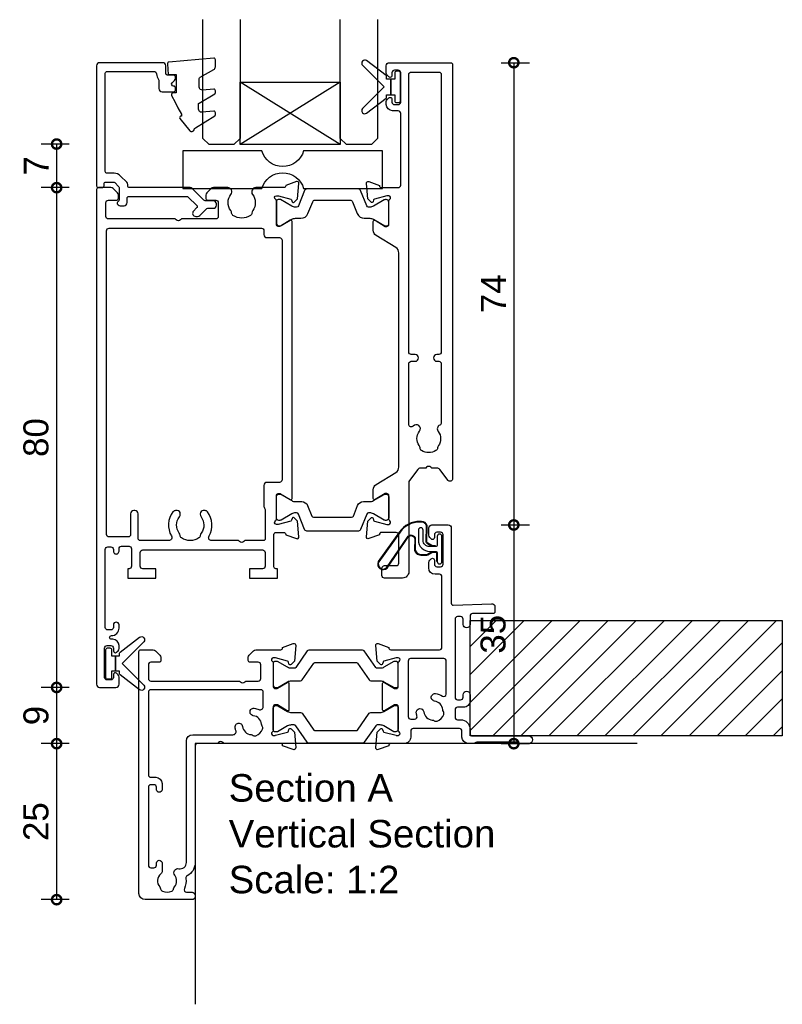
# Model space of a CAD drawing. Header units: millimetres. Extents: x 80 to 17288, y -2623 to 7492.
# Tile 91 of 125: x 12387 to 12509, y 6053 to 6211. Entities that reach past the tile are written whole.
import ezdxf

# ---------------------------------------------------------------- set-up
doc = ezdxf.new("R2010")
doc.units = ezdxf.units.MM
for name, color, linetype in [('Extrusion', 2, 'Continuous'), ('Glass', 140, 'Continuous'), ('Gray', 8, 'Continuous'), ('Gussets', 1, 'Continuous'), ('polyamide', 6, 'Continuous')]:
    doc.layers.add(name, color=color, linetype=linetype)
doc.layers.add('UNO-Dark Grey', color=7, linetype='Continuous', lineweight=13, true_color=0x44474e)
doc.styles.add('UNO Text', font='arial.ttf')
doc.dimstyles.new('UNO', dxfattribs={"dimtxt": 2, "dimasz": 1.5, "dimexe": 1.25, "dimexo": 0.625, "dimtad": 1, "dimdec": 1, "dimzin": 9, "dimtxsty": 'UNO Text', "dimblk": 'DOTSMALL', "dimcen": 2.5, "dimadec": 0, "dimazin": 0, "dimtfac": 1, "dimtdec": 1, "dimtmove": 0, "dimatfit": 3, "dimfxl": 1, "dimfxlon": 1, "dimarcsym": 0})

# ---------------------------------------------------------------- blocks, each defined once
blk = doc.blocks.new('_DotSmall')
at = {"color": 0, "linetype": 'ByBlock', "const_width": 0.5}
blk.add_lwpolyline([(-0.0625, 0, 1), (0.0625, 0, 1)], format="xyb", close=True, dxfattribs=at)
blk = doc.blocks.new('*D429')
at = {"color": 0, "lineweight": -2, "transparency": 16777216}
for p, q in [((12464.17, 6203.76), (12468.67, 6203.76)), ((12466.17, 6203.76), (12466.17, 6129.77)), ((12464.17, 6129.77), (12468.67, 6129.77))]:
    blk.add_line(p, q, dxfattribs=at)
at = {"layer": 'Defpoints', "color": 0, "transparency": 16777216}
for p in [(12447.36, 6203.76), (12454.41, 6129.77), (12466.17, 6129.77)]:
    blk.add_point(p, dxfattribs=at)
at = {"color": 0, "lineweight": -2, "transparency": 16777216, "xscale": 3, "yscale": 3, "zscale": 3}
for p, rotation in [((12466.17, 6203.76), 90), ((12466.17, 6129.77), 270)]:
    blk.add_blockref('_DotSmall', p, dxfattribs=dict(at, rotation=rotation))
at = {"color": 0, "transparency": 16777216, "insert": (12462.92, 6166.77), "char_height": 4, "attachment_point": 5, "rotation": 90, "style": 'UNO Text'}
blk.add_mtext('74', dxfattribs=at)
blk = doc.blocks.new('*D430')
at = {"color": 0, "lineweight": -2, "transparency": 16777216}
for p, q in [((12464.17, 6129.77), (12468.67, 6129.77)), ((12466.17, 6129.77), (12466.17, 6094.76)), ((12464.17, 6094.76), (12468.67, 6094.76))]:
    blk.add_line(p, q, dxfattribs=at)
at = {"layer": 'Defpoints', "color": 0, "transparency": 16777216}
for p in [(12454.41, 6129.77), (12459.91, 6094.76), (12466.17, 6094.76)]:
    blk.add_point(p, dxfattribs=at)
at = {"color": 0, "lineweight": -2, "transparency": 16777216, "xscale": 3, "yscale": 3, "zscale": 3}
for p, rotation in [((12466.17, 6129.77), 90), ((12466.17, 6094.76), 270)]:
    blk.add_blockref('_DotSmall', p, dxfattribs=dict(at, rotation=rotation))
at = {"color": 0, "transparency": 16777216, "insert": (12462.87, 6112.27), "char_height": 4, "attachment_point": 5, "rotation": 90, "style": 'UNO Text'}
blk.add_mtext('35', dxfattribs=at)
blk = doc.blocks.new('*D434')
at = {"color": 0, "lineweight": -2, "transparency": 16777216}
for p, q in [((12394.97, 6190.74), (12390.47, 6190.74)), ((12392.97, 6190.74), (12392.97, 6183.76)), ((12394.97, 6183.76), (12390.47, 6183.76))]:
    blk.add_line(p, q, dxfattribs=at)
at = {"layer": 'Defpoints', "color": 0, "transparency": 16777216}
for p in [(12418.46, 6190.74), (12392.97, 6183.76), (12400.79, 6183.76)]:
    blk.add_point(p, dxfattribs=at)
at = {"color": 0, "lineweight": -2, "transparency": 16777216, "xscale": 3, "yscale": 3, "zscale": 3}
for p, rotation in [((12392.97, 6190.74), 90), ((12392.97, 6183.76), 270)]:
    blk.add_blockref('_DotSmall', p, dxfattribs=dict(at, rotation=rotation))
at = {"color": 0, "transparency": 16777216, "insert": (12389.72, 6187.25), "char_height": 4, "attachment_point": 5, "rotation": 90, "style": 'UNO Text'}
blk.add_mtext('7', dxfattribs=at)
blk = doc.blocks.new('*D435')
at = {"color": 0, "lineweight": -2, "transparency": 16777216}
for p, q in [((12394.97, 6183.76), (12390.47, 6183.76)), ((12392.97, 6183.76), (12392.97, 6103.76)), ((12394.97, 6103.76), (12390.47, 6103.76))]:
    blk.add_line(p, q, dxfattribs=at)
at = {"layer": 'Defpoints', "color": 0, "transparency": 16777216}
for p in [(12400.79, 6183.76), (12392.97, 6103.76), (12400.36, 6103.76)]:
    blk.add_point(p, dxfattribs=at)
at = {"color": 0, "lineweight": -2, "transparency": 16777216, "xscale": 3, "yscale": 3, "zscale": 3}
for p, rotation in [((12392.97, 6183.76), 90), ((12392.97, 6103.76), 270)]:
    blk.add_blockref('_DotSmall', p, dxfattribs=dict(at, rotation=rotation))
at = {"color": 0, "transparency": 16777216, "insert": (12389.68, 6143.76), "char_height": 4, "attachment_point": 5, "rotation": 90, "style": 'UNO Text'}
blk.add_mtext('80', dxfattribs=at)
blk = doc.blocks.new('*D436')
at = {"color": 0, "lineweight": -2, "transparency": 16777216}
for p, q in [((12394.97, 6103.76), (12390.47, 6103.76)), ((12392.97, 6103.76), (12392.97, 6094.76)), ((12394.97, 6094.76), (12390.47, 6094.76))]:
    blk.add_line(p, q, dxfattribs=at)
at = {"layer": 'Defpoints', "color": 0, "transparency": 16777216}
for p in [(12400.36, 6103.76), (12392.97, 6094.76), (12459.91, 6094.76)]:
    blk.add_point(p, dxfattribs=at)
at = {"color": 0, "lineweight": -2, "transparency": 16777216, "xscale": 3, "yscale": 3, "zscale": 3}
for p, rotation in [((12392.97, 6103.76), 90), ((12392.97, 6094.76), 270)]:
    blk.add_blockref('_DotSmall', p, dxfattribs=dict(at, rotation=rotation))
at = {"color": 0, "transparency": 16777216, "insert": (12389.68, 6099.26), "char_height": 4, "attachment_point": 5, "rotation": 90, "style": 'UNO Text'}
blk.add_mtext('9', dxfattribs=at)
blk = doc.blocks.new('*D437')
at = {"color": 0, "lineweight": -2, "transparency": 16777216}
for p, q in [((12394.97, 6094.76), (12390.47, 6094.76)), ((12392.97, 6094.76), (12392.97, 6069.79)), ((12394.97, 6069.79), (12390.47, 6069.79))]:
    blk.add_line(p, q, dxfattribs=at)
at = {"layer": 'Defpoints', "color": 0, "transparency": 16777216}
for p in [(12459.91, 6094.76), (12392.97, 6069.79), (12410.34, 6069.79)]:
    blk.add_point(p, dxfattribs=at)
at = {"color": 0, "lineweight": -2, "transparency": 16777216, "xscale": 3, "yscale": 3, "zscale": 3}
for p, rotation in [((12392.97, 6094.76), 90), ((12392.97, 6069.79), 270)]:
    blk.add_blockref('_DotSmall', p, dxfattribs=dict(at, rotation=rotation))
at = {"color": 0, "transparency": 16777216, "insert": (12389.68, 6082.28), "char_height": 4, "attachment_point": 5, "rotation": 90, "style": 'UNO Text'}
blk.add_mtext('25', dxfattribs=at)
blk = doc.blocks.new('BACKSEAL1.5')
at = {"layer": 'Gussets'}
for points in [[(-0.35, -2.9), (0.3, -2.9), (0.3, -1.65), (0.3, -0.4), (-0.35, -0.4), (-0.35, -0.02, 0.233448), (-0.45, 0.18), (-3.55, 2.55, 0.936585), (-4.2, 1.8), (-0.75, -1.65), (-4.2, -5.1, 0.936585), (-3.55, -5.85), (-0.45, -3.48, 0.233448), (-0.35, -3.28)], [(1.6, 0.85), (1.2, 0.85, 0.414214), (0.95, 0.6), (0.95, -0.4), (0.3, -0.4), (0.3, -1.65), (0.3, -2.9), (0.95, -2.9), (0.95, -3.9, 0.414214), (1.2, -4.15), (1.6, -4.15, 0.414214), (1.85, -3.9), (1.85, -1.65), (1.85, 0.6, 0.414214)]]:
    blk.add_lwpolyline(points, format="xyb", close=True, dxfattribs=at)
blk = doc.blocks.new('521000')
at = {"layer": 'Extrusion'}
for points in [[(51, 28.8), (51.5, 28.8, -0.414214), (53, 27.3), (53, 26.6, 0.414214), (53.4, 26.2), (62.41, 26.2, -0.986364), (62.41, 25), (61, 25, -0.198912), (60.79, 25.09), (60.77, 25.11, 0.198912), (60.55, 25.2), (54.07, 25.2, 0.198912), (53.86, 25.11), (53.84, 25.09, -0.198962), (53.63, 25), (52.7, 25, -0.41415), (51.7, 26), (51.7, 27, 0.414214), (51.3, 27.4), (43.9, 27.4, 0.414214), (43.5, 27), (43.5, 26, -0.41422), (42.5, 25), (40.3, 25, 0.414157), (40, 24.7), (40, 24.64), (38.3, 24.02, -0.548619), (37.9, 24.33), (38.12, 26.8), (38.66, 27.34, -0.57735), (38.99, 27.25), (39.07, 26.97, 0.267949), (39.21, 26.83), (41.16, 26.31, 0.065543), (41.24, 26.3), (41.5, 26.3, 0.767227), (41.65, 26.86, -0.267949), (41.5, 27.12), (41.5, 30.9, 0.414214), (41.2, 31.2), (40.89, 31.2), (39.3, 30.23, -0.579702), (39, 30.4), (39, 34.6, -0.576766), (39.3, 34.77), (40.89, 33.8), (41.2, 33.8, 0.414214), (41.5, 34.1), (41.5, 37.88, -0.267949), (41.65, 38.14, 0.767227), (41.5, 38.7), (41.24, 38.7, 0.065543), (41.16, 38.69), (39.21, 38.17, 0.267949), (39.07, 38.02), (38.99, 37.75, -0.57735), (38.66, 37.66), (38.12, 38.2), (37.9, 40.67, -0.548619), (38.3, 40.98), (40, 40.36), (40, 40.3, 0.414157), (40.3, 40), (48.1, 40, 0.414217), (48.5, 40.4), (48.5, 51.7, 0.414214), (48.1, 52.1), (47.4, 52.1, -0.414193), (46.4, 53.1), (46.4, 53.97, -0.2), (46.55, 54.32), (46.79, 54.56, -0.2), (47, 54.65, -0.41), (47.3, 54.35), (47.3, 53.7, 0.414189), (47.7, 53.3), (48.3, 53.3, 0.414214), (48.7, 53.7), (48.7, 58.4, 0.414214), (48.3, 58.8), (47.7, 58.8, 0.41418), (47.3, 58.4), (47.3, 58.1), (47.3, 57.95, -0.41), (47, 57.65, -0.2), (46.79, 57.74), (46.55, 57.98, -0.2), (46.4, 58.33), (46.4, 59.5, -0.41), (46.9, 60), (49.5, 60, -0.41), (50, 59.5), (50, 47.44, 0.425129), (50.31, 47.14), (56.45, 47.36, -0.4453), (57, 46.87), (57, 46.1, -0.414214), (56.7, 45.8), (53.4, 45.8, 0.41428), (53, 45.4), (53, 44.05, -1), (51.9, 44.05), (51.9, 44.9, 0.414129), (51.5, 45.3), (51, 45.3, 0.414234), (50.6, 44.9), (50.6, 32.4, 0.414214), (51, 32), (51.5, 32, 0.414205), (51.9, 32.4), (51.9, 32.8, -0.996705), (53, 32.8), (53, 31.8, -0.414566), (52, 30.8), (51, 30.8, 0.414214), (50.6, 30.4), (50.6, 29.2, 0.414213)], [(21.5, 27.12, -0.267769), (21.35, 26.86, 0.76736), (21.5, 26.3), (21.76, 26.3, 0.065543), (21.84, 26.31), (23.79, 26.83, 0.267949), (23.93, 26.97), (24.01, 27.25, -0.57735), (24.34, 27.34), (24.88, 26.8), (25.1, 24.33, -0.548619), (24.7, 24.02), (23, 24.64), (23, 24.7, 0.414071), (22.7, 25), (13.6, 25), (13.45, 25.15, 0.414214), (12.75, 25.15), (12.6, 25), (9.4, 25, 0.414214), (9, 24.6), (9, 5.93, -0.277503), (7.71, 3.81, 0.316398), (7.5, 3.4, -0.138989), (7.26, 1.76, 0.543442), (7.63, 1.2), (8.5, 1.2, -0.414081), (9, 0.7), (9, 0.5, -0.414214), (8.5, 0), (1, 0, -0.414213), (0, 1), (0, 39.7, -0.414214), (0.3, 40), (2.29, 40, -0.198912), (2.65, 39.85), (3.35, 39.15, -0.198913), (3.5, 38.79), (3.5, 38.3, -0.414214), (3.2, 38), (1.9, 38, 0.414214), (1.5, 37.6), (1.5, 35.4, 0.414214), (1.9, 35), (16.1, 35), (16.25, 34.85, 0.414214), (16.95, 34.85), (17.1, 35), (19.1, 35, 0.414214), (19.5, 35.4), (19.5, 37.6, 0.414214), (19.1, 38), (17.8, 38, -0.414214), (17.5, 38.3), (17.5, 38.79, -0.2), (17.65, 39.15), (18.35, 39.85, -0.2), (18.71, 40), (22.7, 40, 0.414071), (23, 40.3), (23, 40.36), (24.7, 40.98, -0.548619), (25.1, 40.67), (24.88, 38.2), (24.34, 37.66, -0.57735), (24.01, 37.75), (23.93, 38.02, 0.267949), (23.79, 38.17), (21.84, 38.69, 0.065543), (21.76, 38.7), (21.5, 38.7, 0.76736), (21.35, 38.14, -0.267949), (21.5, 37.88), (21.5, 34.1, 0.414214), (21.8, 33.8), (22.02, 33.8, 0.137872), (22.17, 33.84), (23.7, 34.77, -0.585524), (24, 34.6), (24, 30.4, -0.585524), (23.7, 30.23), (22.17, 31.16, 0.137872), (22.02, 31.2), (21.8, 31.2, 0.414214), (21.5, 30.9)], [(2.7, 19.6, -0.414202), (3.7, 18.6), (3.7, 17.6, -0.889365), (2.8, 17.6), (2.8, 18, 0.414214), (2.4, 18.4), (1.9, 18.4, 0.414202), (1.5, 18), (1.5, 5.5, 0.414213), (1.9, 5.1), (2.4, 5.1, 0.414215), (2.8, 5.5), (2.8, 5.9, -0.889355), (3.7, 5.9), (3.7, 4.61, -0.219162), (3.49, 4.15, 0.403571), (3.32, 2.03, -0.12305), (3.46, 1.72, 0.239134), (3.74, 1.37, 0.221126), (5.26, 1.37, 0.239134), (5.54, 1.72, -0.12305), (5.68, 2.03, 0.347448), (5.72, 3.93, -0.702074), (6.38, 4.96, 0.481745), (7.6, 5.94), (7.6, 25.4, -0.414156), (8.6, 26.4), (15.04, 26.4, 0.513003), (15.51, 27.06, -0.048433), (15.39, 27.57, -1.000832), (16.58, 27.73, 0.348271), (17.95, 26.41, -0.12305), (18.27, 26.3, 0.239134), (18.72, 26.24, 0.221428), (19.79, 27.31, 0.239134), (19.74, 27.76, -0.12305), (19.62, 28.08, 0.348271), (18.3, 29.45, -1.000832), (18.46, 30.64, -0.070793), (19.2, 30.43, 0.541477), (19.9, 30.89), (19.9, 33.2, 0.414214), (19.5, 33.6), (1.9, 33.6, 0.414214), (1.5, 33.2), (1.5, 20, 0.414214), (1.9, 19.6)]]:
    blk.add_lwpolyline(points, format="xyb", close=True, dxfattribs=at)
blk.add_lwpolyline([(48.58, 32.57, 0.59317), (49.2, 32.9), (49.2, 38.2, 0.414223), (48.8, 38.6), (43.48, 38.6, 0.40033), (43.1, 38.2), (43.1, 29.3, 0.414214), (43.5, 28.9), (44.13, 28.9, 0.510119), (44.51, 29.42, -0.046438), (44.4, 29.92, -0.995868), (45.59, 30.07, 0.348271), (46.96, 28.75, -0.12305), (47.28, 28.63, 0.239134), (47.72, 28.58, 0.221428), (48.8, 29.65, 0.239134), (48.74, 30.1, -0.12305), (48.63, 30.42, 0.348271), (47.31, 31.79, -1.000832), (47.47, 32.98, -0.110255), (48.58, 32.57)], format="xyb", dxfattribs=at)
blk.add_lwpolyline([(21.5, 27.73), (21.5, 27.73)], close=True, dxfattribs=at)
at = {"layer": 'polyamide'}
for points in [[(21.9, 33.94), (22.11, 33.94, 0.131652), (22.21, 33.97), (23.79, 34.88, -0.131652), (24.39, 35.04), (25.88, 35.04, 0.244698), (26.13, 35.17), (28.01, 37.85, -0.244698), (28.18, 37.94), (34.82, 37.94, -0.244698), (34.99, 37.85), (36.87, 35.17, 0.244698), (37.11, 35.04), (38.61, 35.04, -0.131652), (39.21, 34.88), (40.84, 33.94), (41.2, 33.94, 0.414214), (41.5, 34.24), (41.5, 37.74, 0.414214), (41.1, 38.14), (40.89, 38.14, 0.131652), (40.79, 38.11), (39.21, 37.2, -0.131652), (38.61, 37.04), (38.16, 37.04, -0.244698), (37.91, 37.17), (36.06, 39.81, 0.244698), (35.81, 39.94), (27.19, 39.94, 0.244698), (26.94, 39.81), (25.09, 37.17, -0.103471), (25, 37.08, -0.13774), (24.84, 37.04), (24.39, 37.04, -0.131652), (23.79, 37.2), (22.16, 38.14), (21.8, 38.14, 0.414998), (21.5, 37.84), (21.5, 34.34, 0.414214)], [(21.9, 31.06), (22.11, 31.06, -0.131652), (22.21, 31.03), (23.79, 30.12, 0.131652), (24.39, 29.96), (25.88, 29.96, -0.244698), (26.13, 29.83), (28.01, 27.15, 0.244698), (28.18, 27.06), (34.82, 27.06, 0.244698), (34.99, 27.15), (36.87, 29.83, -0.244698), (37.11, 29.96), (38.61, 29.96, 0.131652), (39.21, 30.12), (40.84, 31.06), (41.2, 31.06, -0.414214), (41.5, 30.76), (41.5, 27.26, -0.414214), (41.1, 26.86), (40.89, 26.86, -0.131652), (40.79, 26.89), (39.21, 27.8, 0.131652), (38.61, 27.96), (38.16, 27.96, 0.244698), (37.91, 27.83), (36.06, 25.19, -0.244698), (35.81, 25.06), (27.19, 25.06, -0.244698), (26.94, 25.19), (25.09, 27.83, 0.103471), (25, 27.92, 0.13774), (24.84, 27.96), (24.39, 27.96, 0.131652), (23.79, 27.8), (22.16, 26.86), (21.8, 26.86, -0.414998), (21.5, 27.16), (21.5, 30.66, -0.414214)]]:
    blk.add_lwpolyline(points, format="xyb", close=True, dxfattribs=at)
blk = doc.blocks.new('522200')
at = {"layer": 'Extrusion'}
for points in [[(48.4, 19.9), (48.4, 24.4, 0.414214), (48, 24.8), (45.6, 24.8, 0.414214), (45.3, 24.5), (45.3, 24.44), (43.6, 23.82, -0.548619), (43.2, 24.13), (43.42, 26.6), (43.96, 27.14, -0.57735), (44.29, 27.05), (44.37, 26.77, 0.267949), (44.51, 26.63), (46.5, 26.1), (46.8, 26.1, 0.767327), (46.95, 26.66, -0.267949), (46.8, 26.92), (46.8, 30.73, 0.414214), (46.5, 31.03), (46.19, 31.03), (44.6, 30.06, -0.585524), (44.3, 30.23), (44.3, 31.65, -0.261413), (44.78, 32.51), (47.92, 34.42, 0.261413), (48.4, 35.28), (48.4, 69.55, 0.261413), (47.92, 70.4), (44.78, 72.32, -0.261413), (44.3, 73.17), (44.3, 74.6, -0.585524), (44.6, 74.77), (46.19, 73.8), (46.5, 73.8, 0.414214), (46.8, 74.1), (46.8, 77.88, -0.267949), (46.95, 78.14, 0.76731), (46.8, 78.7), (46.54, 78.7, 0.065543), (46.46, 78.69), (44.51, 78.17, 0.267949), (44.37, 78.03), (44.29, 77.75, -0.57735), (43.96, 77.66), (43.42, 78.2), (43.2, 80.67, -0.548619), (43.6, 80.98), (45.3, 80.36), (45.3, 80.3, 0.414204), (45.6, 80), (48.3, 80, 0.414213), (48.7, 80.4), (48.7, 91.9, 0.414214), (48.3, 92.3), (47.4, 92.3, -0.41404), (46.4, 93.3), (46.4, 93.77, -0.198912), (46.54, 94.12), (46.79, 94.36, -0.198912), (47, 94.45), (47, 94.45, -0.414214), (47.3, 94.15), (47.3, 93.7, 0.413403), (47.7, 93.3), (48.3, 93.3, 0.414214), (48.7, 93.7), (48.7, 98.4, 0.414214), (48.3, 98.8), (47.7, 98.8, 0.414214), (47.3, 98.4), (47.3, 97.95, -0.414214), (47, 97.65), (47, 97.65, -0.198912), (46.79, 97.74), (46.54, 97.98, -0.198912), (46.4, 98.33), (46.4, 99.5, -0.414214), (46.9, 100), (56.7, 100, -0.414214), (57, 99.7), (57, 33.39, -0.717885), (56.28, 33.15), (54.95, 34.9, 0.234069), (54.55, 35.1), (53.69, 35.1), (53.55, 35.24, 0.414214), (52.85, 35.24), (52.71, 35.1), (51.85, 35.1, 0.234069), (51.45, 34.9), (50.1, 33.13, 0.164222), (50, 32.83), (50, 18.5, -0.414214), (49, 17.5), (46.1, 17.5, -0.414214), (45.7, 17.9), (45.7, 19.1, -0.414214), (46.1, 19.5), (48, 19.5, 0.414214)], [(50, 42.09), (50, 51.8, -0.414214), (50.4, 52.2), (51, 52.2, 1), (51, 53.3), (50.4, 53.3, -0.414214), (50, 53.7), (50, 98.1, -0.414214), (50.4, 98.5), (54.8, 98.5, -0.414214), (55.2, 98.1), (55.2, 53.7, -0.414213), (54.8, 53.3), (54.5, 53.3, 1), (54.5, 52.2), (54.8, 52.2, -0.414214), (55.2, 51.8), (55.2, 42.35, -0.299503), (54.96, 41.98, 0.502765), (54.72, 40.96, -0.330962), (54.73, 38.7, 0.14398), (54.6, 38.34, -0.245791), (54.35, 37.92, -0.280014), (52.05, 37.92, -0.245791), (51.8, 38.34, 0.14398), (51.67, 38.7, -0.336408), (51.71, 41, 0.979954), (50.7, 41.83, -0.696704)], [(31.3, 74.6, 0.585524), (31, 74.77), (29.47, 73.84, -0.137872), (29.32, 73.8), (29.1, 73.8, -0.414214), (28.8, 74.1), (28.8, 77.88, 0.267949), (28.65, 78.14, -0.767327), (28.8, 78.7), (29.06, 78.7, -0.065543), (29.14, 78.69), (31.09, 78.17, -0.267949), (31.23, 78.03), (31.31, 77.75, 0.57735), (31.64, 77.66), (32.18, 78.2), (32.4, 80.67, 0.548619), (32, 80.98), (30.3, 80.36), (30.3, 80.3, -0.414214), (30, 80), (25.49, 80, 0.635387), (24.99, 78.93, -0.331343), (25, 76.33, 0.14918), (24.87, 75.94, -0.237824), (24.65, 75.55, -0.306676), (21.85, 75.55, -0.237824), (21.63, 75.94, 0.14918), (21.49, 76.33, -0.331343), (21.51, 78.93, 0.635387), (21, 80), (18.71, 80, 0.198912), (18.35, 79.85), (17.65, 79.15, 0.198912), (17.5, 78.79), (17.5, 78.3, 0.414214), (17.8, 78), (19.1, 78, -0.414214), (19.5, 77.6), (19.5, 75.4, -0.414214), (19.1, 75), (13.6, 75), (13.45, 74.85, -0.414214), (12.75, 74.85), (12.6, 75), (1.9, 75, -0.414214), (1.5, 75.4), (1.5, 77.6, -0.414214), (1.9, 78), (3.2, 78, 0.414214), (3.5, 78.3), (3.5, 78.79, 0.198912), (3.35, 79.15), (2.65, 79.85, 0.198912), (2.29, 80), (0.3, 80, 0.414214), (0, 79.7), (0, 0.5, 0.414249), (0.5, 0), (3.1, 0, 0.415107), (3.6, 0.5), (3.6, 1.67, 0.198912), (3.45, 2.02), (3.21, 2.26, 0.668195), (2.7, 2.05), (2.7, 1.6, -0.41534), (2.3, 1.2), (1.7, 1.2, -0.414214), (1.3, 1.6), (1.3, 6.3, -0.414214), (1.7, 6.7), (2.3, 6.7, -0.413964), (2.7, 6.3), (2.7, 5.85, 0.668179), (3.21, 5.64), (3.45, 5.88, 0.198912), (3.6, 6.23), (3.6, 6.7, 0.414008), (2.6, 7.7), (2.4, 7.7, -1), (2.4, 8.3, 0.414216), (3.6, 9.5), (3.6, 10, 1), (2.7, 10), (2.7, 9.6, -0.414214), (2.3, 9.2), (1.8, 9.2, -0.414213), (1.4, 9.6), (1.4, 22.1, -0.414214), (1.8, 22.5), (2.3, 22.5, -0.414224), (2.7, 22.1), (2.7, 21.8, 1.000011), (3.6, 21.8), (3.6, 22.2, -0.414196), (4, 22.6), (5.2, 22.6, -0.414214), (5.6, 22.2), (5.6, 19.4, -0.414214), (5.2, 19), (5, 19), (5, 17.5), (9.5, 17.5), (9.5, 19), (7.4, 19, -0.414214), (7, 19.4), (7, 21.6, -0.414214), (7.4, 22), (26.6, 22, -0.414214), (27, 21.6), (27, 19.4, -0.414214), (26.6, 19), (24.5, 19), (24.5, 17.5), (29, 17.5), (29, 19), (28.7, 19, -0.414214), (28.4, 19.3), (28.4, 24.5, -0.414214), (28.7, 24.8), (30, 24.8, -0.414214), (30.3, 24.5), (30.3, 24.44), (32, 23.82, 0.548619), (32.4, 24.13), (32.18, 26.6), (31.64, 27.14, 0.57735), (31.31, 27.05), (31.23, 26.77, -0.267949), (31.09, 26.63), (29.1, 26.1), (28.8, 26.1, -0.767327), (28.65, 26.66, 0.267949), (28.8, 26.92), (28.8, 30.73, -0.414214), (29.1, 31.03), (29.32, 31.03, -0.137872), (29.47, 30.99), (31, 30.06, 0.585524), (31.3, 30.23)], [(27, 28.35), (27, 23.8, -0.414214), (26.7, 23.5), (23.75, 23.5), (23.6, 23.35, -0.414214), (22.9, 23.35), (22.75, 23.5), (18.44, 23.5, -0.578263), (18.01, 24.25, 0.302535), (17.77, 28.1, 0.234673), (17.37, 28.3), (17.09, 28.3, 0.414214), (16.59, 27.8), (16.59, 27.73, 0.175091), (16.74, 27.31, -0.331343), (16.76, 24.71, 0.14918), (16.62, 24.32, -0.237824), (16.4, 23.93, -0.306676), (13.6, 23.93, -0.237824), (13.38, 24.32, 0.14918), (13.24, 24.71, -0.331332), (13.26, 27.31, 0.175481), (13.41, 27.73), (13.41, 27.8, 0.414214), (12.91, 28.3), (12.63, 28.3, 0.234674), (12.23, 28.1, 0.302535), (11.99, 24.25, -0.578265), (11.56, 23.5), (7.05, 23.5, -0.414213), (6.65, 23.9), (6.65, 27.8, 0.414214), (6.15, 28.3), (5.95, 28.3, 0.414214), (5.45, 27.8), (5.45, 24.5, -0.414214), (5.05, 24.1), (2, 24.1, -0.414214), (1.6, 24.5), (1.6, 73.1, -0.414214), (2, 73.5), (26.4, 73.5, -0.414214), (26.8, 73.1), (26.8, 72.5, 0.414214), (27.3, 72), (29.3, 72, -0.414214), (29.7, 71.6), (29.7, 33.23, -0.414214), (29.3, 32.83), (27.3, 32.83, 0.414214), (26.8, 32.33), (26.8, 28.96, 0.131652), (26.87, 28.71), (26.93, 28.6, -0.131652)]]:
    blk.add_lwpolyline(points, format="xyb", close=True, dxfattribs=at)
at = {"layer": 'polyamide'}
for points in [[(42.29, 79.54, 0.305731), (41.92, 79.79), (33.68, 79.79, 0.305731), (33.31, 79.54), (32.32, 77.07, -0.305731), (32.04, 76.89), (31.86, 76.89, -0.131652), (31.26, 77.05), (29.46, 78.09), (29.1, 78.09, 0.414214), (28.8, 77.79), (28.8, 74.29, 0.414214), (29.2, 73.89), (29.35, 73.89, 0.131652), (29.55, 73.94), (31.26, 74.93, -0.131652), (31.86, 75.09), (32.73, 75.09, 0.305731), (33.85, 75.84), (34.61, 77.74, -0.305731), (34.98, 77.99), (40.62, 77.99, -0.305731), (40.99, 77.74), (41.75, 75.84, 0.305731), (42.87, 75.09), (43.74, 75.09, -0.131652), (44.34, 74.93), (46.14, 73.89), (46.5, 73.89, 0.414214), (46.8, 74.19), (46.8, 77.69, 0.414214), (46.4, 78.09), (46.25, 78.09, 0.131652), (46.05, 78.03), (44.34, 77.05, -0.131652), (43.74, 76.89), (43.56, 76.89, -0.305731), (43.28, 77.07)], [(29.35, 26.74), (29.2, 26.74, -0.414214), (28.8, 27.14), (28.8, 30.54, -0.414214), (29.2, 30.94), (29.35, 30.94, -0.131652), (29.55, 30.89), (31.26, 29.9, 0.131652), (31.86, 29.74), (32.87, 29.74, -0.305731), (33.8, 29.12), (34.48, 27.43, 0.305731), (34.75, 27.24), (40.85, 27.24, 0.305731), (41.12, 27.43), (41.8, 29.12, -0.305731), (42.73, 29.74), (43.74, 29.74, 0.131652), (44.34, 29.9), (46.05, 30.89, -0.131652), (46.25, 30.94), (46.4, 30.94, -0.414214), (46.8, 30.54), (46.8, 27.14, -0.414214), (46.4, 26.74), (46.25, 26.74, -0.131652), (46.05, 26.8), (44.34, 27.78, 0.131652), (43.74, 27.94), (43.56, 27.94, 0.305731), (43.28, 27.75), (42.29, 25.29, -0.305731), (41.92, 25.04), (41.92, 25.04), (33.68, 25.04, -0.305731), (33.31, 25.29), (32.32, 27.75, 0.305731), (32.04, 27.94), (31.86, 27.94, 0.131652), (31.26, 27.78), (29.55, 26.8, -0.131652)]]:
    blk.add_lwpolyline(points, format="xyb", close=True, dxfattribs=at)
blk = doc.blocks.new('*U461')
at = {"layer": 'Glass'}
for p, q in [((-8, 0), (8, 10)), ((-8, 10), (8, 0))]:
    blk.add_line(p, q, dxfattribs=at)
for points in [[(-14, 20), (-14, 1), (-13, 0), (-9, 0), (-8, 1), (-8, 20)], [(8, 20), (8, 1), (9, 0), (13, 0), (14, 1), (14, 20)]]:
    blk.add_lwpolyline(points, dxfattribs=at)
blk.add_lwpolyline([(-8, 0), (8, 0), (8, 10), (-8, 10)], close=True, dxfattribs=at)
blk = doc.blocks.new('Glass Block')
at = {"ltscale": 0.5}
blk.add_lwpolyline([(-12.65, 0, 0.745356), (-19.35, 0), (-32, 0), (-32, 6), (-19.35, 6, 0.745356), (-12.65, 6), (0, 6), (0, 0)], format="xyb", close=True, dxfattribs=at)
blk = doc.blocks.new('QLON48800')
at = {"layer": 'Gussets'}
for points in [[(-1.01, -0.51), (-1.47, -0.51, 0.131652), (-1.59, -0.54), (-2.27, -0.93, 0.267949), (-2.4, -1.15), (-2.37, -3.74, -0.330082), (-3.25, -4.42), (-3.54, -4.42, -0.242084), (-6.8, -2.75), (-10.2, 2.02, -0.840847), (-8.77, 3.05), (-5.44, -1.86, 0.252571), (-4.92, -2.15), (-4.92, -2.15, 0.376647), (-4.36, -1.52), (-4.39, -0.03, -0.414214), (-3.39, 0.97), (-2.4, 0.97, -0.131652), (-2.27, 0.93), (-1.59, 0.54, 0.131652), (-1.47, 0.51), (-1.01, 0.51, 0.414214), (-0.88, 0.63), (-0.88, 2.02)], [(-1.11, -0.41), (-1.47, -0.41, 0.131652), (-1.64, -0.45), (-2.32, -0.85, 0.268481), (-2.5, -1.15), (-2.47, -3.72, -0.325102), (-3.25, -4.32), (-3.54, -4.32, -0.242084), (-6.71, -2.69), (-10.12, 2.07, -0.831226), (-8.85, 2.99), (-5.53, -1.92, 0.254578), (-4.91, -2.25, 0.379612), (-4.26, -1.51), (-4.29, -0.03, -0.413856), (-3.39, 0.87), (-2.4, 0.87, -0.131652), (-2.32, 0.85), (-1.64, 0.45, 0.131652), (-1.47, 0.41), (-1.01, 0.41, 0.414214), (-0.78, 0.63), (-0.78, 1.92)]]:
    blk.add_lwpolyline(points, format="xyb", dxfattribs=at)
blk.add_lwpolyline([(0, 2.02), (0, -2.02, -1), (-0.76, -2.02), (-0.76, -0.63, 0.414214), (-1.01, -0.38), (-2, -0.38, 0.414214), (-3, -1.38), (-3, -3.02, -1), (-3.76, -3.02), (-3.76, -1.42, -0.414214), (-1.96, 0.38), (-1.01, 0.38, 0.414214), (-0.76, 0.63), (-0.76, 2.02, -1)], format="xyb", close=True, dxfattribs=at)
blk = doc.blocks.new('421802')
at = {"layer": 'Extrusion'}
blk.add_lwpolyline([(9.2, 23.15, -0.400098), (9.6, 22.76, 0.145125), (9.92, 21.85, -0.157511), (10, 21.62), (10, 20.4, 0.414214), (10.5, 19.9), (12.35, 19.9, 0.414214), (12.65, 20.2), (12.65, 20.5, 0.414214), (12.35, 20.8), (12.32, 20.8, -0.668179), (12.11, 21.31), (12.5, 21.7, 0.198912), (12.65, 22.05), (12.65, 22.25, 0.414214), (12.35, 22.55), (11.4, 22.55, -0.414214), (11.1, 22.85), (11.1, 24.05, 0.414214), (10.6, 24.55), (0.5, 24.55, 0.414214), (0, 24.05), (0, 4.85, 0.414214), (0.3, 4.55), (0.9, 4.55, 0.414214), (1.2, 4.85), (1.2, 5.15, -0.414214), (1.5, 5.45), (2.7, 5.45, -0.198912), (2.91, 5.36), (3.51, 4.76, -0.198912), (3.6, 4.55), (3.6, 2.59, -0.267785), (3.45, 2.33, 0.492955), (3.39, 1.86), (3.45, 1.79, 0.198912), (3.8, 1.65), (4.4, 1.65, 0.414214), (4.9, 2.15), (4.9, 2.85, -0.414214), (5.2, 3.15), (14.4, 3.15, -0.19891), (14.75, 3), (16.03, 1.72, -0.414214), (16.03, 1.3), (15.53, 0.8, 0.668179), (15.88, -0.05), (16.17, -0.05, 0.198912), (16.52, 0.09), (17.59, 1.16, -0.198912), (17.8, 1.25), (18.7, 1.25, 0.414214), (19.2, 1.75), (19.2, 1.95, 0.414214), (18.7, 2.45), (17.4, 2.45, -0.198912), (17.19, 2.53), (15.33, 4.4, 0.198912), (14.98, 4.55), (5.3, 4.55, -0.414213), (5, 4.85), (5, 5.06, 0.198839), (4.85, 5.41), (3.86, 6.41, 0.198912), (2.8, 6.85), (1.7, 6.85, -0.414204), (1.4, 7.15), (1.4, 22.85, -0.414223), (1.7, 23.15)], format="xyb", close=True, dxfattribs=at)
blk = doc.blocks.new('*U559')
at = {"linetype": 'ByBlock'}
h = blk.add_hatch(dxfattribs=at)
h.set_pattern_fill('ANSI31', color=40)
h.set_pattern_definition([(45, (90, 9e-13), (-2.245064, 2.245064), [])])
h.paths.add_polyline_path([(-50, -18.5), (-50, 0), (0, 0), (0, -18.5)])
at = {"color": 40, "linetype": 'Continuous'}
blk.add_lwpolyline([(-50, -18.5), (-50, 0), (0, 0), (0, -18.5)], close=True, dxfattribs=at)

msp = doc.modelspace()

# ---------------------------------------------------------------- linework, layer by layer
at = {"layer": 'Gray'}
msp.add_lwpolyline([(12485.91, 6094.76), (12415.16, 6094.76), (12415.16, 6053.04)], dxfattribs=at)
at = {"layer": 'Gussets'}
msp.add_lwpolyline([(12411.94, 6197.45), (12412.4, 6196.56), (12412.95, 6195.5), (12412.98, 6195.2), (12412.83, 6195.18, 0.574588), (12412.71, 6194.85), (12414.28, 6192.86, 0.613071), (12414.97, 6193.04, -0.204408), (12415.19, 6193.36), (12418.28, 6195.24, 0.266679), (12418.4, 6195.46), (12418.4, 6195.76, 0.440011), (12418.13, 6196.01), (12416.22, 6195.84, -0.440011), (12415.68, 6196.34), (12415.68, 6197.09, -0.266679), (12415.8, 6197.31), (12418.28, 6198.76, 0.266679), (12418.4, 6198.97), (12418.4, 6199.27, 0.440011), (12418.13, 6199.52), (12416.35, 6199.37, -0.440011), (12415.8, 6199.86), (12415.8, 6201.23, -0.271081), (12415.93, 6201.44), (12418.12, 6202.67, 0.288187), (12418.4, 6203.12), (12418.4, 6204.23, 0.440011), (12418.13, 6204.48), (12410.93, 6203.85, 0.414214), (12410.7, 6203.58), (12410.85, 6201.85), (12412.1, 6201.85), (12412.1, 6198.95), (12411.65, 6198.95, 0.553939), (12411.38, 6198.52), (12411.94, 6197.45), (12412.4, 6196.56)], format="xyb", dxfattribs=at)

# ---------------------------------------------------------------- block references
at = {"xscale": -1}
for name, p in [('*U461', (12430.37, 6190.65)), ('Glass Block', (12413.17, 6183.64))]:
    msp.add_blockref(name, p, dxfattribs=at)
for name, p in [('522200', (12399.36, 6103.76)), ('421802', (12399.36, 6179.21)), ('521000', (12406.16, 6069.79))]:
    msp.add_blockref(name, p)
at = {"xscale": -1, "rotation": 180}
msp.add_blockref('QLON48800', (12454.66, 6125.92), dxfattribs=at)
at = {"rotation": 180}
msp.add_blockref('*U559', (12459.16, 6095.99), dxfattribs=at)
at = {"layer": 'Gussets'}
msp.add_blockref('BACKSEAL1.5', (12446.16, 6201.54), dxfattribs=at)
at = {"layer": 'Gussets', "xscale": -1}
msp.add_blockref('BACKSEAL1.5', (12402.71, 6109.24), dxfattribs=at)

# ---------------------------------------------------------------- texts
at = {"layer": 'UNO-Dark Grey', "insert": (12420.52, 6089.88), "char_height": 4.4, "attachment_point": 1, "style": 'UNO Text'}
msp.add_mtext_dynamic_manual_height_columns('Section A\\PVertical Section\\PScale: 1:2', width=159.8073, gutter_width=12.5, heights=[64.85], dxfattribs=at)

# ---------------------------------------------------------------- dimensions: what is measured, and where the dimension line sits
for base, p1, p2, picture, middle in [((12466.17, 6129.77), (12447.36, 6203.76), (12454.41, 6129.77), '*D429', (12462.92, 6166.77)), ((12392.97, 6183.76), (12418.46, 6190.74), (12400.79, 6183.76), '*D434', (12389.72, 6187.25)), ((12392.97, 6103.76), (12400.79, 6183.76), (12400.36, 6103.76), '*D435', (12389.68, 6143.76)), ((12466.17, 6094.76), (12454.41, 6129.77), (12459.91, 6094.76), '*D430', (12462.87, 6112.27)), ((12392.97, 6094.76), (12400.36, 6103.76), (12459.91, 6094.76), '*D436', (12389.68, 6099.26)), ((12392.97, 6069.79), (12459.91, 6094.76), (12410.34, 6069.79), '*D437', (12389.68, 6082.28))]:
    dim = msp.add_linear_dim(base=base, p1=p1, p2=p2, angle=270, dimstyle='UNO')
    dim.commit()
    dim.dimension.update_dxf_attribs({"geometry": picture, "text_midpoint": middle})

doc.saveas('drawing.dxf')
